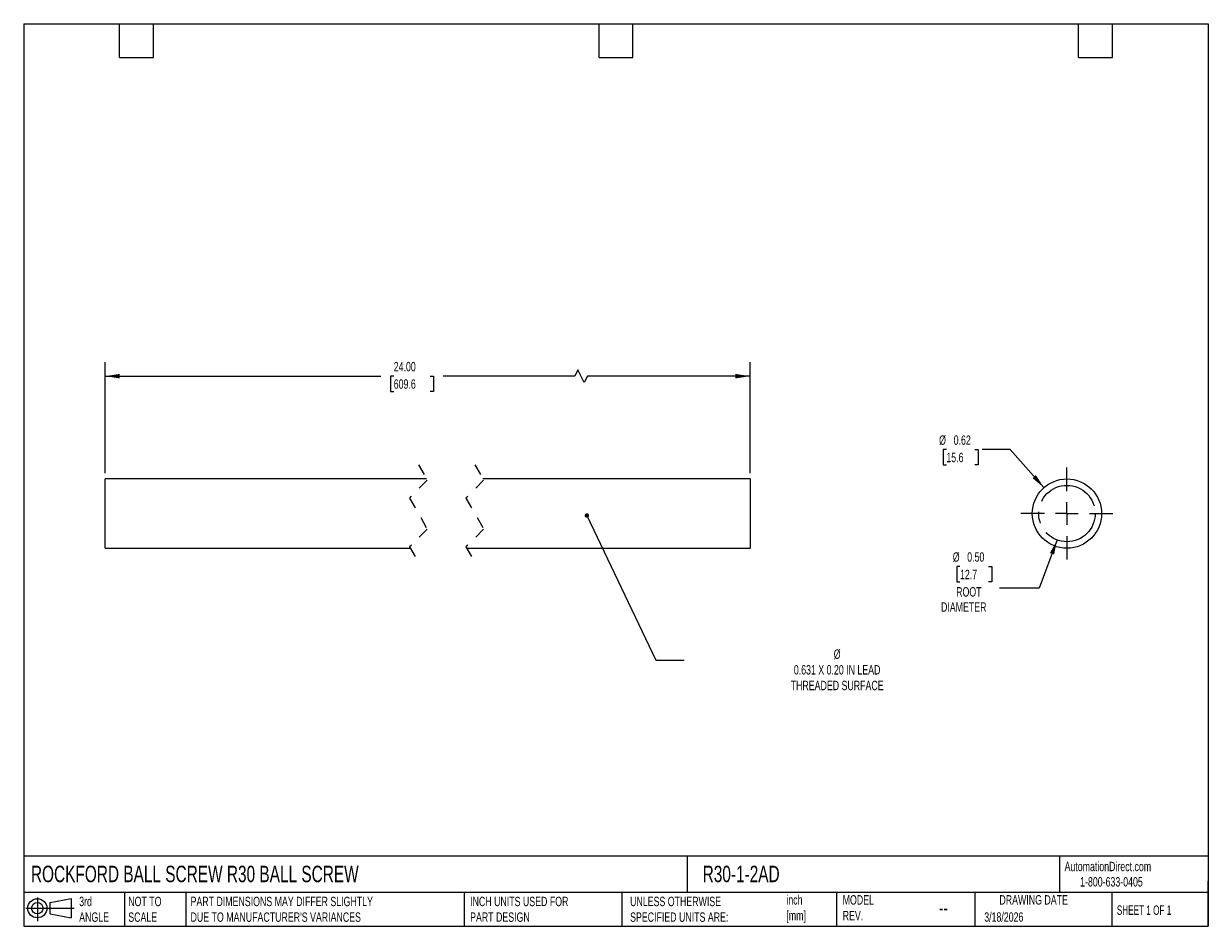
# Model space of a CAD drawing. Header units: inches. Extents: x 0.2 to 10.8, y 0.2 to 8.2.
import ezdxf

# ---------------------------------------------------------------- set-up
doc = ezdxf.new("R2010")
doc.units = ezdxf.units.IN
doc.header["$MEASUREMENT"] = 0
for name, pattern in [('SLD-Center', [0.75, 0.6, -0.05, 0.05, -0.05]), ('SLD-Dashed', [0.075, 0.05, -0.025]), ('SLD-Solid', [0])]:
    doc.linetypes.add(name, pattern=pattern)
doc.layers.add('CENTER', color=40, linetype='SLD-Center')
doc.layers.add('SLD-DEFPOINTS', color=7, linetype='Continuous')
doc.layers.add('DIMENSIONS', color=140, linetype='SLD-Solid', lineweight=25)
doc.layers.add('TEXT', color=140, linetype='SLD-Solid', lineweight=25)
doc.styles.add('SLDTEXTSTYLE0', font='TXT', dxfattribs={"width": 0.7})
doc.styles.add('SLDTEXTSTYLE1', font='TXT', dxfattribs={"width": 0.65})
doc.dimstyles.new('SLDDIMSTYLE0', dxfattribs={"dimtxt": 0.084961, "dimasz": 0.13, "dimexe": 0, "dimexo": 0.0625, "dimgap": 0.02124, "dimtad": 0, "dimtih": 1, "dimtoh": 1, "dimrnd": 1e-09, "dimzin": 4, "dimdsep": 46, "dimtxsty": 'SLDTEXTSTYLE0', "dimsah": 1, "dimcen": 0.09, "dimadec": 0, "dimazin": 1, "dimtfac": 1, "dimtofl": 0, "dimtmove": 0, "dimatfit": 3, "dimfxl": 0, "dimfrac": 2, "dimtolj": 1, "dimtzin": 12, "dimarcsym": 0})
doc.dimstyles.new('SLDDIMSTYLE1', dxfattribs={"dimtxt": 0.18, "dimasz": 0.04, "dimexe": 0, "dimexo": 0.0625, "dimgap": 0, "dimtad": 0, "dimtih": 1, "dimtoh": 1, "dimdec": 0, "dimrnd": 1e-09, "dimzin": 0, "dimdsep": 46, "dimtxsty": 'Standard', "dimblk1": 'DOT', "dimblk2": 'DOT', "dimsah": 1, "dimcen": 0.09, "dimadec": 0, "dimazin": 0, "dimtfac": 0.04, "dimtdec": 0, "dimtofl": 0, "dimtmove": 0, "dimatfit": 3, "dimldrblk": 'DOT', "dimfxl": 0, "dimfrac": 2, "dimtolj": 1, "dimtzin": 0, "dimarcsym": 0})
doc.dimstyles.new('SLDDIMSTYLE2', dxfattribs={"dimtxt": 0.084961, "dimasz": 0.13, "dimexe": 0, "dimexo": 0.0625, "dimgap": 0.02124, "dimtad": 0, "dimtih": 1, "dimtoh": 1, "dimrnd": 1e-09, "dimzin": 0, "dimdsep": 46, "dimtxsty": 'SLDTEXTSTYLE0', "dimsah": 1, "dimcen": 0, "dimadec": 0, "dimazin": 0, "dimtfac": 1, "dimtofl": 0, "dimtmove": 0, "dimatfit": 3, "dimfxl": 0, "dimfrac": 2, "dimtolj": 1, "dimtzin": 12, "dimarcsym": 0})
doc.dimstyles.new('SLDDIMSTYLE3', dxfattribs={"dimtxt": 0.084961, "dimasz": 0.13, "dimexe": 0, "dimexo": 0.0625, "dimgap": 0.02124, "dimtad": 0, "dimtih": 1, "dimtoh": 1, "dimrnd": 1e-09, "dimdsep": 46, "dimtxsty": 'SLDTEXTSTYLE0', "dimsah": 1, "dimcen": 0, "dimadec": 0, "dimazin": 2, "dimtfac": 1, "dimtofl": 0, "dimtmove": 0, "dimatfit": 3, "dimfxl": 0, "dimfrac": 2, "dimtolj": 1, "dimtzin": 12, "dimarcsym": 0})

# ---------------------------------------------------------------- blocks, each defined once
blk = doc.blocks.new('Block11')
at = {"color": 7, "linetype": 'SLD-Solid', "lineweight": 18}
for p, q in [((0, 0.113), (0.428, 0.113)), ((0.102, 0.209), (0.102, 0)), ((0.216, 0.164), (0.401, 0.198)), ((0.216, 0.063), (0.216, 0.164)), ((0.401, 0.198), (0.401, 0.029)), ((0.216, 0.063), (0.401, 0.029))]:
    blk.add_line(p, q, dxfattribs=at)
for radius in [0.0846, 0.0506]:
    blk.add_circle((0.102, 0.113), radius, dxfattribs=at)
blk = doc.blocks.new('Block12')
at = {"layer": 'SLD-DEFPOINTS'}
blk.add_blockref('Block11', (0, 0), dxfattribs=at)
blk = doc.blocks.new('_D')
at = {"layer": 'DIMENSIONS'}
for p, q in [((0.972, 4.266), (0.972, 5.251)), ((6.688, 4.266), (6.688, 5.251)), ((5.162, 5.182), (5.135, 5.126)), ((5.218, 5.07), (5.162, 5.182)), ((0.972, 5.126), (3.415, 5.126)), ((3.53, 5.126), (3.502, 5.126)), ((3.502, 5.126), (3.502, 4.991)), ((3.853, 5.126), (3.882, 5.126)), ((3.882, 5.126), (3.882, 4.991)), ((5.135, 5.126), (3.969, 5.126)), ((5.246, 5.126), (5.218, 5.07)), ((6.688, 5.126), (5.246, 5.126)), ((3.502, 4.991), (3.53, 4.991)), ((3.882, 4.991), (3.853, 4.991))]:
    blk.add_line(p, q, dxfattribs=at)
for points in [[(0.972, 5.126), (1.102, 5.106), (1.102, 5.146)], [(6.688, 5.126), (6.558, 5.146), (6.558, 5.106)]]:
    blk.add_solid(points, dxfattribs=at)
at = {"layer": 'DIMENSIONS', "char_height": 0.0833, "attachment_point": 1, "style": 'SLDTEXTSTYLE0'}
for s, insert in [('24.00', (3.53, 5.252)), ('609.6', (3.53, 5.098))]:
    blk.add_mtext(s, dxfattribs=dict(at, insert=insert))
blk = doc.blocks.new('_Dot')
at = {"color": 0, "linetype": 'ByBlock', "lineweight": -2}
blk.add_line((-0.5, 0), (-1, 0), dxfattribs=at)
at = {"color": 0, "linetype": 'ByBlock', "const_width": 0.5}
blk.add_lwpolyline([(-0.25, 0, 1), (0.25, 0, 1)], format="xyb", close=True, dxfattribs=at)
blk = doc.blocks.new('_D_1')
at = {"layer": 'DIMENSIONS'}
for p, q in [((9.41, 3.674), (9.251, 3.247)), ((8.549, 3.438), (8.521, 3.438)), ((8.521, 3.438), (8.521, 3.303)), ((8.802, 3.438), (8.83, 3.438)), ((8.83, 3.438), (8.83, 3.303)), ((8.521, 3.303), (8.549, 3.303)), ((8.83, 3.303), (8.802, 3.303)), ((9.251, 3.247), (8.898, 3.247))]:
    blk.add_line(p, q, dxfattribs=at)
blk.add_solid([(9.41, 3.674), (9.346, 3.559), (9.383, 3.545)], dxfattribs=at)
at = {"layer": 'DIMENSIONS', "char_height": 0.0833, "attachment_point": 1, "style": 'SLDTEXTSTYLE0'}
for s, insert in [('%%c', (8.485, 3.565)), ('0.50', (8.613, 3.565)), ('12.7', (8.549, 3.41)), ('ROOT', (8.515, 3.256)), ('DIAMETER', (8.381, 3.121))]:
    blk.add_mtext(s, dxfattribs=dict(at, insert=insert))
blk = doc.blocks.new('_D_2')
at = {"layer": 'DIMENSIONS'}
for p, q in [((8.428, 4.475), (8.4, 4.475)), ((8.4, 4.475), (8.4, 4.34)), ((8.681, 4.475), (8.709, 4.475)), ((8.709, 4.475), (8.709, 4.34)), ((8.995, 4.475), (8.745, 4.475)), ((9.293, 4.138), (8.995, 4.475)), ((8.4, 4.34), (8.428, 4.34)), ((8.709, 4.34), (8.681, 4.34))]:
    blk.add_line(p, q, dxfattribs=at)
blk.add_solid([(9.293, 4.138), (9.222, 4.249), (9.192, 4.222)], dxfattribs=at)
at = {"layer": 'DIMENSIONS', "char_height": 0.0833, "attachment_point": 1, "style": 'SLDTEXTSTYLE0'}
for s, insert in [('%%c', (8.364, 4.601)), ('0.62', (8.493, 4.601)), ('15.6', (8.428, 4.447))]:
    blk.add_mtext(s, dxfattribs=dict(at, insert=insert))
blk = doc.blocks.new('SW_CENTERMARKSYMBOL_0')
at = {"layer": 'CENTER', "color": 0}
for p, q in [((0, 0.2), (0, 0.4075)), ((-0.2, 0), (-0.4075, 0)), ((0, 0), (-0.1, 0)), ((0, 0), (0, 0.1)), ((0, 0), (0, -0.1)), ((0, 0), (0.1, 0)), ((0.2, 0), (0.4075, 0)), ((0, -0.2), (0, -0.4075))]:
    blk.add_line(p, q, dxfattribs=at)

msp = doc.modelspace()

# ---------------------------------------------------------------- linework, layer by layer
at = {"color": 7, "linetype": 'SLD-Dashed', "lineweight": 18}
for p, q in [((3.749, 4.341), (3.827, 4.203)), ((4.249, 4.341), (4.327, 4.203)), ((3.827, 4.203), (3.67, 4.046)), ((4.327, 4.203), (4.17, 4.046)), ((3.67, 4.046), (3.827, 3.771)), ((4.17, 4.046), (4.327, 3.771)), ((3.827, 3.771), (3.67, 3.613)), ((4.327, 3.771), (4.17, 3.613)), ((3.67, 3.613), (3.749, 3.476)), ((4.17, 3.613), (4.249, 3.476))]:
    msp.add_line(p, q, dxfattribs=at)
for p, q in [((3.82, 4.216), (0.972, 4.216)), ((0.972, 3.601), (0.972, 4.216)), ((6.688, 4.216), (4.32, 4.216)), ((6.688, 4.216), (6.688, 3.601)), ((0.972, 3.601), (3.677, 3.601)), ((4.177, 3.601), (6.688, 3.601))]:
    msp.add_line(p, q)
msp.add_circle((9.497, 3.908), 0.307)
at = {"layer": 'CENTER', "linetype": 'SLD-Center'}
msp.add_circle((9.497, 3.908), 0.25, dxfattribs=at)
at = {"layer": 'TEXT'}
for p, q in [((0.25, 8.25), (10.75, 8.25)), ((0.25, 8.25), (0.25, 0.25)), ((1.1, 7.95), (1.1, 8.25)), ((1.4, 7.95), (1.4, 8.25)), ((5.35, 7.95), (5.35, 8.25)), ((5.65, 7.95), (5.65, 8.25)), ((9.6, 7.95), (9.6, 8.25)), ((9.9, 7.95), (9.9, 8.25)), ((10.75, 8.25), (10.75, 0.25)), ((1.1, 7.95), (1.4, 7.95)), ((5.35, 7.95), (5.65, 7.95)), ((9.6, 7.95), (9.9, 7.95)), ((10.75, 0.871), (0.25, 0.871)), ((6.132, 0.871), (6.132, 0.55)), ((9.432, 0.871), (9.432, 0.55)), ((10.75, 0.25), (10.75, 0.65)), ((10.75, 0.55), (0.25, 0.55)), ((1.143, 0.55), (1.143, 0.25)), ((1.687, 0.55), (1.687, 0.25)), ((4.153, 0.55), (4.153, 0.25)), ((5.551, 0.55), (5.551, 0.25)), ((7.453, 0.55), (7.453, 0.25)), ((8.68, 0.55), (8.68, 0.25)), ((9.896, 0.55), (9.896, 0.25)), ((0.25, 0.25), (10.75, 0.25))]:
    msp.add_line(p, q, dxfattribs=at)

# ---------------------------------------------------------------- block references
at = {"layer": 'CENTER'}
msp.add_blockref('SW_CENTERMARKSYMBOL_0', (9.497, 3.908), dxfattribs=at)
at = {"layer": 'SLD-DEFPOINTS'}
msp.add_blockref('Block12', (0.269, 0.297), dxfattribs=at)

# ---------------------------------------------------------------- texts
at = {"layer": 'TEXT'}
for s, insert, char_height, attachment_point, style in [('%%c^J0.631 X 0.20 IN LEAD^JTHREADED SURFACE', (7.46, 2.704), 0.08333, 2, 'SLDTEXTSTYLE0'), ('ROCKFORD BALL SCREW R30 BALL SCREW', (0.314, 0.787), 0.14583, 1, 'SLDTEXTSTYLE0'), ('R30-1-2AD', (6.268, 0.787), 0.1458, 1, 'SLDTEXTSTYLE0'), ('AutomationDirect.com', (9.476, 0.822), 0.08333, 1, 'SLDTEXTSTYLE0'), ('1-800-633-0405', (9.614, 0.686), 0.08333, 1, 'SLDTEXTSTYLE0'), ('inch^J[mm]', (7.01, 0.526), 0.0833, 1, 'SLDTEXTSTYLE0'), ('MODEL ^JREV.', (7.509, 0.526), 0.08333, 1, 'SLDTEXTSTYLE0'), ('DRAWING DATE', (9.202, 0.526), 0.08333, 2, 'SLDTEXTSTYLE0'), ('3rd^JANGLE', (0.742, 0.512), 0.0833, 1, 'SLDTEXTSTYLE0'), ('NOT TO^JSCALE', (1.177, 0.512), 0.08333, 1, 'SLDTEXTSTYLE0'), ("PART DIMENSIONS MAY DIFFER SLIGHTLY ^JDUE TO MANUFACTURER'S VARIANCES", (1.729, 0.512), 0.08333, 1, 'SLDTEXTSTYLE0'), ('INCH UNITS USED FOR ^JPART DESIGN', (4.207, 0.512), 0.08333, 1, 'SLDTEXTSTYLE0'), ('UNLESS OTHERWISE ^JSPECIFIED UNITS ARE:', (5.625, 0.512), 0.08333, 1, 'SLDTEXTSTYLE0'), ('SHEET 1 OF 1', (9.939, 0.435), 0.08333, 1, 'SLDTEXTSTYLE1'), ('--', (8.363, 0.475), 0.125, 1, 'SLDTEXTSTYLE0'), ('3/18/2026', (8.764, 0.374), 0.0833, 1, 'SLDTEXTSTYLE0')]:
    msp.add_mtext(s, dxfattribs=dict(at, insert=insert, char_height=char_height, attachment_point=attachment_point, style=style))

# ---------------------------------------------------------------- dimensions: what is measured, and where the dimension line sits
at = {"layer": 'DIMENSIONS'}
dim = msp.add_linear_dim(base=(0.972, 5.126), p1=(6.688, 4.216), p2=(0.972, 4.216), angle=0, text='24.00', dimstyle='SLDDIMSTYLE0', dxfattribs=at)
dim.commit()
dim.dimension.update_dxf_attribs({"geometry": '_D', "text_midpoint": (3.692, 5.126), "dimtype": 160})
dim = msp.add_diameter_dim_2p(p1=(9.701037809, 3.677971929), p2=(9.293156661, 4.138252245), dimstyle='SLDDIMSTYLE3', dxfattribs=at)
dim.commit()
dim.dimension.update_dxf_attribs({"geometry": '_D_2', "text_midpoint": (8.554715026, 4.474611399), "dimtype": 163})
dim = msp.add_diameter_dim_2p(p1=(9.584, 4.142), p2=(9.41, 3.674), text='<>\\PROOT\\PDIAMETER', dimstyle='SLDDIMSTYLE2', dxfattribs=at)
dim.commit()
dim.dimension.update_dxf_attribs({"geometry": '_D_1', "text_midpoint": (8.675, 3.291), "dimtype": 163})

# ---------------------------------------------------------------- leaders
at = {"layer": 'TEXT'}
msp.add_leader([(5.242, 3.891), (5.853, 2.61), (6.103, 2.61)], dimstyle='SLDDIMSTYLE1', dxfattribs=at)

doc.saveas('drawing.dxf')
